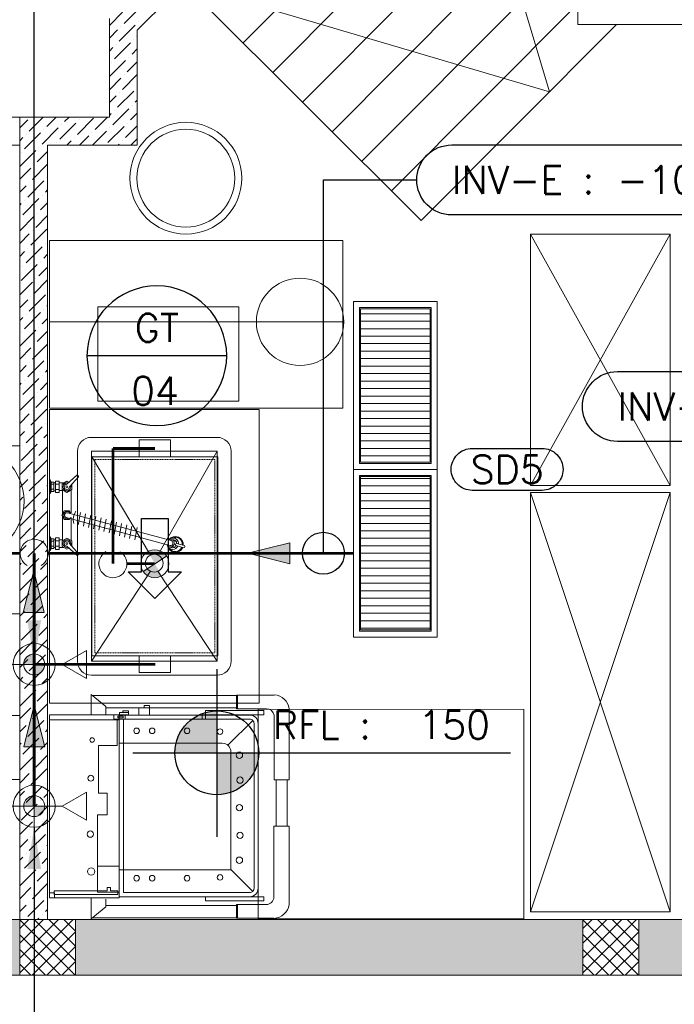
# Model space of a CAD drawing. Header units: millimetres. Extents: x -345 to 61579, y -14684 to 14471.
# Tile 16 of 27: x 9805 to 12147, y -104 to 3419. Entities that reach past the tile are written whole.
import ezdxf
from ezdxf.enums import TextEntityAlignment as Align

# ---------------------------------------------------------------- set-up
doc = ezdxf.new("R2010")
doc.units = ezdxf.units.MM
doc.header["$MEASUREMENT"] = 0
doc.linetypes.add('DASHED', pattern=[0.75, 0.5, -0.25])
doc.linetypes.add('Hidden', pattern=[6, 4, -2])
doc.layers.get('0').update_dxf_attribs({"lineweight": 5})
for name, color, linetype, lineweight, true_color in [('GREY SCALE', 9, 'Continuous', 5, 0x808080), ('LEADER', 1, 'Continuous', 20, 0xff0000), ('PLUMBING-DW-CD-PIPE', 3, 'Continuous', 0, 0x00ff00), ('PLUMBING-DW-EQP', 3, 'Continuous', 0, 0x00ff00), ('PLUMBING-DW-WW-PIPE', 7, 'Continuous', 0, 0x007f7f), ('WW-PIPE', 7, 'Continuous', 0, 0x007f7f)]:
    doc.layers.add(name, color=color, linetype=linetype, lineweight=lineweight, true_color=true_color)
for name, color, linetype in [('PLUMBING-DW-EQP-TAG', 7, 'Continuous'), ('PLUMBING-DW-LGND-LINE', 7, 'Continuous'), ('PLUMBING-DW-PIPE-TAG', 7, 'Continuous'), ('TAG', 7, 'Continuous')]:
    doc.layers.add(name, color=color, linetype=linetype)
doc.styles.add('Oswald Light', font='txt')
doc.styles.add('ROMANS-100', font='romans.shx')
doc.styles.get("Standard").update_dxf_attribs({"font": 'romans.shx'})
doc.dimstyles.new('CLOSSED FILLED-ROMANS-100', dxfattribs={"dimtxt": 100, "dimasz": 100, "dimexe": 50, "dimexo": 50, "dimgap": 50, "dimtad": 1, "dimdec": 0, "dimzin": 0, "dimdsep": 46, "dimtxsty": 'ROMANS-100', "dimcen": 0.09, "dimclrd": 256, "dimclre": 256, "dimclrt": 256, "dimadec": 0, "dimazin": 0, "dimtfac": 1, "dimtdec": 0, "dimtofl": 0, "dimtmove": 0, "dimatfit": 3, "dimfxl": 1, "dimtolj": 1, "dimtzin": 0, "dimarcsym": 0})
doc.dimstyles.new('MDS-50', dxfattribs={"dimtxt": 100, "dimasz": 100, "dimexe": 50, "dimexo": 50, "dimgap": 25, "dimtad": 1, "dimdec": 0, "dimtxsty": 'Oswald Light', "dimcen": 0, "dimdle": 1.5875, "dimazin": 0, "dimtfac": 1, "dimtdec": 0, "dimtix": 1, "dimtmove": 0, "dimatfit": 0, "dimfxl": 1, "dimfrac": 2, "dimtolj": 1, "dimarcsym": 0})

# ---------------------------------------------------------------- blocks, each defined once
blk = doc.blocks.new('P TRAP')
at = {"layer": 'PLUMBING-DW-WW-PIPE', "lineweight": 0}
h = blk.add_hatch(color=256, dxfattribs=at)
h.dxf.hatch_style = 1
h.paths.add_polyline_path([(-43.5, -24.7, 0.414214), (24.7, -43.5), (0, 0)])
h.paths.add_polyline_path([(-24.7, 43.5), (0, 0), (43.5, 24.7, 0.414214)])
blk.add_line((-41.9, -27.3), (41.9, 27.3), dxfattribs=at)
at = {"layer": 'PLUMBING-DW-WW-PIPE', "lineweight": 0, "const_width": 10}
blk.add_lwpolyline([(0, 0), (100, 0)], dxfattribs=at)
at = {"layer": 'PLUMBING-DW-WW-PIPE', "lineweight": 0}
blk.add_circle((0, 0), 50, dxfattribs=at)
blk = doc.blocks.new('DR-WDP-WW')
at = {"layer": 'PLUMBING-DW-WW-PIPE', "lineweight": 0}
h = blk.add_hatch(color=256, dxfattribs=at)
h.dxf.hatch_style = 1
h.paths.add_polyline_path([(0, 0), (37.5, 0, 0.414214), (0, 37.5)])
h.paths.add_polyline_path([(0, 0), (-37.5, 0, 0.414214), (0, -37.5)])
for p, q in [((0, 100), (0, -100)), ((-100, 0), (100, 0))]:
    blk.add_line(p, q, dxfattribs=at)
blk.add_lwpolyline([(0, -100), (-50, -186.6), (50, -186.6)], close=True, dxfattribs=at)
for radius in [75, 37.5]:
    blk.add_circle((0, 0), radius, dxfattribs=at)
blk = doc.blocks.new('SCUPPER_600X300')
at = {"layer": 'PLUMBING-DW-EQP'}
h = blk.add_hatch(dxfattribs=at)
h.set_pattern_fill('ANSI31', color=256, scale=214.285714, angle=135)
h.set_pattern_definition([(180, (-10551.114, 50963.458), (-2e-15, -26.785714), [])])
h.paths.add_polyline_path([(-8872, 5410.2), (-8872, 4861.6), (-8623.4, 4861.6), (-8623.4, 5410.2)])
for points in [[(-8897.7, 5435.9), (-8597.7, 5435.9), (-8597.7, 4835.9), (-8897.7, 4835.9)], [(-8876.3, 5414.5), (-8619.1, 5414.5), (-8619.1, 4857.3), (-8876.3, 4857.3)], [(-8872, 5410.2), (-8623.4, 5410.2), (-8623.4, 4861.6), (-8872, 4861.6)]]:
    blk.add_lwpolyline(points, close=True, dxfattribs=at)
blk = doc.blocks.new('PLUMBING-EQP-TAG')
at = {"layer": 'PLUMBING-DW-EQP-TAG'}
blk.add_line((-250, 0), (250, 0), dxfattribs=at)
blk.add_circle((0, 0), 250, dxfattribs=at)
blk.add_attdef('EQP-NAME', text='', height=100, dxfattribs=at).set_placement((0, 100), align=Align.MIDDLE)
blk.add_attdef('EQP-NUM', text='', height=100, dxfattribs=at).set_placement((0, -125), align=Align.MIDDLE_CENTER)
blk = doc.blocks.new('WW-FA')
at = {"layer": 'PLUMBING-DW-WW-PIPE'}
h = blk.add_hatch(color=256, dxfattribs=at)
h.dxf.hatch_style = 1
h.paths.add_polyline_path([(-50, 37.5), (-50, -37.5), (100, 0)])
blk.add_lwpolyline([(-50, 37.5), (100, 0), (-50, -37.5), (-50, 37.5)], dxfattribs=at)
blk = doc.blocks.new('INV-E')
at = {"layer": 'PLUMBING-DW-PIPE-TAG'}
blk.add_lwpolyline([(125, 125), (1125, 125, -0.414214), (1250, 0), (1250, 0, -0.414214), (1125, -125), (125, -125, -0.414214), (0, 0), (0, 0, -0.414214)], format="xyb", close=True, dxfattribs=at)
at = {"layer": 'PLUMBING-DW-PIPE-TAG', "insert": (125, 0), "char_height": 100, "attachment_point": 4, "style": 'ROMANS-100'}
blk.add_mtext_dynamic_manual_height_columns('INV-E :', width=553.251, gutter_width=1, heights=[0], dxfattribs=at)
at = {"layer": 'PLUMBING-DW-PIPE-TAG', "style": 'ROMANS-100'}
blk.add_attdef('INVE', (716.3, -50), '', height=100, dxfattribs=at)
blk = doc.blocks.new('FFL')
at = {"layer": 'TAG'}
h = blk.add_hatch(color=256, dxfattribs=at)
h.dxf.hatch_style = 1
h.paths.add_polyline_path([(0, 150, 0.414214), (-150, 0), (0, 0)])
h.paths.add_polyline_path([(0, -150, 0.414214), (150, 0), (0, 0)])
for p, q in [((0, 300), (0, -300)), ((-300, 0), (1050, 0))]:
    blk.add_line(p, q, dxfattribs=at)
blk.add_circle((0, 0), 150, dxfattribs=at)
at = {"layer": 'TAG', "insert": (200, 100), "char_height": 100, "attachment_point": 4, "style": 'ROMANS-100'}
blk.add_mtext_dynamic_manual_height_columns('RFL :', width=520.389, gutter_width=1, heights=[0], dxfattribs=at)
at = {"layer": 'TAG', "style": 'ROMANS-100'}
blk.add_attdef('FFL', (720.4, 50), '', height=100, dxfattribs=at)
blk = doc.blocks.new('NGT 70')
at = {"layer": 'PLUMBING-DW-EQP'}
for p, q in [((3062.9, 1169.3), (3062.9, 1619.3)), ((3062.9, 1619.3), (3774.9, 1619.3)), ((3774.9, 1619.3), (3774.9, 1169.3)), ((3002.9, 1450.6), (3002.9, 1338.1)), ((3062.9, 1450.6), (3002.9, 1450.6)), ((3774.9, 1450.6), (3834.9, 1450.6)), ((3834.9, 1450.6), (3834.9, 1338.1)), ((3002.9, 1338.1), (3062.9, 1338.1)), ((3834.9, 1338.1), (3774.9, 1338.1)), ((3774.9, 1169.3), (3062.9, 1169.3))]:
    blk.add_line(p, q, dxfattribs=at)
at = {"layer": 'PLUMBING-DW-EQP', "color": 252, "linetype": 'Hidden', "true_color": 0x939598}
for p, q in [((3072.9, 1179.3), (3072.9, 1609.3)), ((3072.9, 1609.3), (3764.9, 1609.3)), ((3764.9, 1609.3), (3764.9, 1179.3)), ((3764.9, 1179.3), (3072.9, 1179.3))]:
    blk.add_line(p, q, dxfattribs=at)
at = {"layer": 'PLUMBING-DW-LGND-LINE'}
for p, q in [((3474.5, 1442), (3474.5, 1489.7)), ((3474.5, 1489.7), (3570, 1394.3)), ((3283.7, 1442), (3474.5, 1442)), ((3283.7, 1346.6), (3283.7, 1442)), ((3570, 1394.3), (3474.5, 1298.9)), ((3474.5, 1346.6), (3283.7, 1346.6)), ((3474.5, 1298.9), (3474.5, 1346.6))]:
    blk.add_line(p, q, dxfattribs=at)
blk = doc.blocks.new('FLOOR PLAN')
at = {"layer": 'GREY SCALE'}
h = blk.add_hatch(color=256, dxfattribs=at)
h.dxf.hatch_style = 1
h.paths.add_polyline_path([(15200, 0), (15200, 1970), (15400, 1970), (15400, 2043.5), (15400, 2170), (15202, 2170), (15202, 2518), (15002, 2518), (15002, 200), (14369.9, 200), (14369.9, 199.7), (12979.6, 199.7), (12979.6, 198.7), (12313.4, 198.7), (7990, 200), (7990, 850), (7590, 850), (7590, 650), (7790, 650), (7790, 0)])
h.paths.add_polyline_path([(7790, 650), (7590, 650), (7590, 850), (7790, 850)], flags=17)
h.paths.add_polyline_path([(7990, 0), (7790, 0), (7790, 200), (7990, 200)], flags=17)
h.paths.add_polyline_path([(9805, 0), (10005, 0), (10005, 200), (9805, 200)], flags=17)
h.paths.add_polyline_path([(11820, 0), (12020, 0), (12020, 200), (11820, 200)], flags=17)
h.paths.add_polyline_path([(15000, 0), (15200, 0), (15200, 200), (15000, 200)], flags=17)
h.paths.add_polyline_path([(15200, 1970), (15400, 1970), (15400, 2170), (15200, 2170)], flags=17)
for p, q in [((11700.4, 3161.1), (11309.7, 4468.5)), ((10604.3, 3335.8), (11521.5, 4257.3)), ((10710.5, 3229.9), (11627.8, 4151.4)), ((10816.8, 3124), (11734, 4045.4)), ((11802, 3402), (11802, 3977.6)), ((10923, 3018.1), (11802, 3901.1)), ((11029.3, 2912.2), (11802, 3688.4)), ((10225.7, 3381.6), (10391.8, 3547.6)), ((10391.8, 3547.6), (11241.8, 2700.3)), ((10391.9, 3547.5), (11700.4, 3161.1)), ((10178.3, 3404.9), (10235.8, 3462.3)), ((11135.5, 2806.3), (11802, 3475.8)), ((10125.7, 3398.2), (10172.6, 3445.1)), ((10125.7, 3423), (10125.7, 3070)), ((10125.7, 3423), (10125.7, 3070)), ((10125.7, 3352.2), (10155.3, 3381.9)), ((10161.1, 3341.7), (10218.5, 3399.1)), ((10166.8, 3393.4), (10166.8, 3393.4)), ((10230, 3410.6), (10230, 3410.6)), ((11241.8, 2700.3), (11940.3, 3402)), ((12361.4, 3402), (11802, 3402)), ((10212.8, 3347.4), (10212.8, 3347.4)), ((10224.3, 3358.9), (10225.7, 3360.3)), ((10225.7, 3070), (10225.7, 3381.6)), ((10125.7, 3306.3), (10138.1, 3318.7)), ((10143.9, 3278.5), (10201.3, 3335.9)), ((10149.6, 3330.2), (10149.6, 3330.2)), ((10207, 3295.7), (10225.7, 3314.3)), ((10225.7, 3323), (10225.7, 2970)), ((10195.6, 3284.2), (10195.6, 3284.2)), ((10126.6, 3215.3), (10184.1, 3272.7)), ((10132.4, 3267), (10132.4, 3267)), ((10189.8, 3232.5), (10225.7, 3268.4)), ((10125.7, 3168.4), (10166.8, 3209.5)), ((10172.6, 3169.3), (10225.7, 3222.4)), ((10178.3, 3221), (10178.3, 3221)), ((10224.3, 3175), (10224.3, 3175)), ((10125.7, 3122.4), (10149.6, 3146.3)), ((10155.3, 3106.1), (10212.8, 3163.6)), ((10161.1, 3157.8), (10161.1, 3157.8)), ((10138.1, 3042.9), (10195.6, 3100.4)), ((10207, 3111.8), (10207, 3111.8)), ((10218.5, 3123.3), (10225.7, 3130.5)), ((9805, 3070), (6190, 3070)), ((9805, 3070), (9805, 200)), ((10125.7, 3070), (9805, 3070)), ((9805, 3070), (9805, 200)), ((9805, 3070), (10125.7, 3070)), ((9839.4, 3019.9), (9889.4, 3070)), ((9902.6, 3037.2), (9935.4, 3070)), ((9965.7, 3054.4), (9981.4, 3070)), ((10011.7, 3008.4), (10069.2, 3065.9)), ((10074.9, 3025.7), (10119.2, 3070)), ((10125.7, 3076.5), (10132.4, 3083.1)), ((10143.9, 3094.6), (10143.9, 3094.6)), ((10201.3, 3060.1), (10225.7, 3084.5)), ((10225.7, 2970), (10225.7, 3070)), ((9805, 3031.5), (9833.6, 3060.1)), ((9885.3, 2974), (9942.8, 3031.4)), ((9948.5, 2991.2), (10006, 3048.6)), ((9954.3, 3042.9), (9954.3, 3042.9)), ((10017.5, 3060.1), (10017.5, 3060.1)), ((10120.9, 2979.7), (10178.3, 3037.2)), ((10126.6, 3031.4), (10126.6, 3031.4)), ((10184.1, 2996.9), (10225.7, 3038.6)), ((10189.8, 3048.6), (10189.8, 3048.6)), ((9805, 2985.6), (9816.4, 2996.9)), ((9822.1, 2956.7), (9879.6, 3014.2)), ((9827.9, 3008.4), (9827.9, 3008.4)), ((9891.1, 3025.7), (9891.1, 3025.7)), ((10000.2, 2996.9), (10000.2, 2996.9)), ((10019.2, 2970), (10051.9, 3002.7)), ((10063.4, 3014.2), (10063.4, 3014.2)), ((10065.2, 2970), (10115.1, 3019.9)), ((9805, 2970), (6090, 2970)), ((9873.8, 2962.5), (9873.8, 2962.5)), ((9905, 2970), (9905, 200)), ((9905, 200), (9905, 2970)), ((9905, 2970), (10225.7, 2970)), ((9905, 2970), (10225.7, 2970)), ((9937, 2979.7), (9937, 2979.7)), ((9973.3, 2970), (9988.7, 2985.4)), ((10157.1, 2970), (10161.1, 2974)), ((10172.6, 2985.4), (10172.6, 2985.4)), ((10203.1, 2970), (10224.3, 2991.2)), ((9805, 2893.6), (9862.3, 2951)), ((9810.6, 2945.2), (9810.6, 2945.2)), ((9868.1, 2910.8), (9905, 2947.7)), ((9850.8, 2847.6), (9905, 2901.7)), ((9856.6, 2899.3), (9856.6, 2899.3)), ((9805, 2847.7), (9845.1, 2887.8)), ((9902.6, 2853.3), (9902.6, 2853.3)), ((9805, 2801.7), (9827.9, 2824.6)), ((9833.6, 2784.4), (9891.1, 2841.8)), ((9839.4, 2836.1), (9839.4, 2836.1)), ((9885.3, 2790.1), (9885.3, 2790.1)), ((9896.8, 2801.6), (9905, 2809.8)), ((9805, 2755.8), (9810.6, 2761.4)), ((9816.4, 2721.2), (9873.8, 2778.6)), ((9822.1, 2772.9), (9822.1, 2772.9)), ((9879.6, 2738.4), (9905, 2763.8)), ((9805, 2663.8), (9856.6, 2715.4)), ((9862.3, 2675.2), (9905, 2717.9)), ((9868.1, 2726.9), (9868.1, 2726.9)), ((9805, 2617.9), (9839.4, 2652.2)), ((9845.1, 2612), (9902.6, 2669.5)), ((9850.8, 2663.7), (9850.8, 2663.7)), ((12132, 2651.9), (11632, 2651.9)), ((11632, 2651.9), (11632, 1751.9)), ((12132, 1751.9), (11632, 2651.9)), ((12132, 2651.9), (11632, 1751.9)), ((12132, 1751.9), (12132, 2651.9)), ((9896.8, 2617.8), (9896.8, 2617.8)), ((10961.4, 2629), (9911.4, 2629)), ((9911.4, 2629), (9911.4, 2029.4)), ((10961.4, 2629), (9911.4, 2629)), ((9911.4, 2629), (9911.4, 2029.4)), ((10961.4, 2029.4), (10961.4, 2629)), ((10961.4, 2029.4), (10961.4, 2629)), ((9805, 2571.9), (9822.1, 2589)), ((9827.9, 2548.8), (9885.3, 2606.3)), ((9833.6, 2600.5), (9833.6, 2600.5)), ((9891.1, 2566), (9905, 2580)), ((9810.6, 2485.6), (9868.1, 2543.1)), ((9816.4, 2537.3), (9816.4, 2537.3)), ((9879.6, 2554.6), (9879.6, 2554.6)), ((9873.8, 2502.8), (9905, 2534)), ((9805, 2434), (9850.8, 2479.9)), ((9856.6, 2439.7), (9905, 2488.1)), ((9862.3, 2491.4), (9862.3, 2491.4)), ((9839.4, 2376.5), (9896.8, 2433.9)), ((9805, 2388.1), (9833.6, 2416.7)), ((9845.1, 2428.2), (9845.1, 2428.2)), ((9902.6, 2393.7), (9905, 2396.1)), ((9822.1, 2313.3), (9879.6, 2370.7)), ((9827.9, 2365), (9827.9, 2365)), ((9891.1, 2382.2), (9891.1, 2382.2)), ((10085.1, 2054), (10085.1, 2391)), ((10085.1, 2391), (10589.1, 2391)), ((10589.1, 2391), (10589.1, 2054)), ((9805, 2342.1), (9816.4, 2353.5)), ((9885.3, 2330.5), (9905, 2350.2)), ((9911.4, 2029.4), (9911.4, 2337.7)), ((9911.4, 2337.7), (10651.9, 2337.7)), ((9911.4, 2029.4), (9911.4, 2337.7)), ((9911.4, 2337.7), (10651.9, 2337.7)), ((10651.9, 2337.7), (10961.4, 2337.7)), ((10964.2, 2337.7), (10961.4, 2337.7)), ((10961.4, 2337.7), (10961.4, 2029.4)), ((10961.4, 2337.7), (10961.4, 2029.4)), ((9805, 2250.2), (9862.3, 2307.5)), ((9810.6, 2301.8), (9810.6, 2301.8)), ((9868.1, 2267.3), (9905, 2304.2)), ((9873.8, 2319), (9873.8, 2319)), ((9850.8, 2204.1), (9905, 2258.3)), ((9856.6, 2255.8), (9856.6, 2255.8)), ((9805, 2204.2), (9845.1, 2244.3)), ((9833.6, 2140.9), (9891.1, 2198.4)), ((9839.4, 2192.6), (9839.4, 2192.6)), ((9902.6, 2209.8), (9902.6, 2209.8)), ((9805, 2158.3), (9827.9, 2181.1)), ((9896.8, 2158.1), (9905, 2166.3)), ((9805, 2112.3), (9810.6, 2117.9)), ((9816.4, 2077.7), (9873.8, 2135.2)), ((9822.1, 2129.4), (9822.1, 2129.4)), ((9879.6, 2094.9), (9905, 2120.4)), ((9885.3, 2146.6), (9885.3, 2146.6)), ((9868.1, 2083.4), (9868.1, 2083.4)), ((9805, 2020.4), (9856.6, 2072)), ((9862.3, 2031.7), (9905, 2074.4)), ((10589.1, 2054), (10085.1, 2054)), ((9805, 1974.4), (9839.4, 2008.8)), ((9845.1, 1968.5), (9902.6, 2026)), ((9850.8, 2020.2), (9850.8, 2020.2)), ((9911.4, 2029.4), (10961.4, 2029.4)), ((10961.4, 2029.4), (9911.4, 2029.4)), ((9911.4, 2029.4), (10961.4, 2029.4)), ((10961.4, 2029.4), (9911.4, 2029.4)), ((10661.4, 2024.6), (9911.4, 2024.6)), ((9911.4, 2024.6), (9911.4, 974)), ((10661.4, 2024.6), (9911.4, 2024.6)), ((9911.4, 2024.6), (9911.4, 974)), ((9911.4, 974), (9911.4, 2024.6)), ((9911.4, 2024.6), (10661.4, 2024.6)), ((9911.4, 974), (9911.4, 2024.6)), ((9911.4, 2024.6), (10661.4, 2024.6)), ((10661.4, 974), (10661.4, 2024.6)), ((10661.4, 974), (10661.4, 2024.6)), ((10661.4, 2024.6), (10661.4, 974)), ((10661.4, 2024.6), (10661.4, 974)), ((9896.8, 1974.3), (9896.8, 1974.3)), ((9805, 1928.4), (9822.1, 1945.6)), ((9827.9, 1905.3), (9885.3, 1962.8)), ((9833.6, 1957.1), (9833.6, 1957.1)), ((9879.6, 1911.1), (9879.6, 1911.1)), ((9891.1, 1922.6), (9905, 1936.5)), ((10061.4, 1924.6), (10511.4, 1924.6)), ((9810.6, 1842.1), (9868.1, 1899.6)), ((9816.4, 1893.9), (9816.4, 1893.9)), ((9873.8, 1859.4), (9905, 1890.6)), ((10011.4, 1124), (10011.4, 1874.6)), ((10061.4, 1124), (10061.4, 1874.6)), ((10061.4, 1874.6), (10511.4, 1874.6)), ((10511.4, 1874.6), (10299.5, 1503.3)), ((10511.4, 1874.6), (10511.4, 1124)), ((10561.4, 1874.6), (10561.4, 1124)), ((9805, 1790.6), (9850.8, 1836.4)), ((9856.6, 1796.2), (9905, 1844.6)), ((9862.3, 1847.9), (9862.3, 1847.9)), ((10061.4, 1857.1), (10273, 1503.1)), ((9805, 1744.6), (9833.6, 1773.2)), ((9839.4, 1733), (9896.8, 1790.4)), ((9845.1, 1784.7), (9845.1, 1784.7)), ((9913.5, 1773.4), (9913.5, 1722.2)), ((9913.5, 1773), (9917.3, 1764.9)), ((9917.3, 1730.5), (9917.3, 1764.9)), ((9926.8, 1764.8), (9917.3, 1764.8)), ((9926.8, 1730.5), (9926.8, 1764.8)), ((9933.3, 1761.6), (9926.8, 1761.6)), ((9933.3, 1727.5), (9933.3, 1768.4)), ((9933.3, 1768.4), (9946.7, 1768.4)), ((9946.7, 1768.4), (9946.7, 1727.5)), ((9946.7, 1761.4), (9963, 1761.4)), ((9973.9, 1767.6), (9956.6, 1757.6)), ((9973.2, 1757.1), (10010, 1788.8)), ((9980.8, 1763.6), (9973.9, 1767.6)), ((9983.3, 1747), (10015, 1783.8)), ((9822.1, 1669.8), (9879.6, 1727.2)), ((9891.1, 1738.7), (9891.1, 1738.7)), ((9902.6, 1750.2), (9905, 1752.7)), ((9913.5, 1722.2), (9917.3, 1730.3)), ((9926.8, 1756.5), (9917.3, 1756.5)), ((9926.8, 1738.8), (9917.3, 1738.8)), ((9926.8, 1730.5), (9917.3, 1730.5)), ((9933.3, 1733.7), (9926.8, 1733.7)), ((9946.7, 1757.3), (9933.3, 1757.3)), ((9946.7, 1737.7), (9933.3, 1737.7)), ((9946.7, 1727.5), (9933.3, 1727.5)), ((9946.7, 1734.3), (9958.1, 1734.3)), ((9956.6, 1757.6), (9956.6, 1737.6)), ((9956.6, 1737.6), (9973.9, 1727.6)), ((9958.1, 1736.7), (9958.1, 1650.7)), ((9973.9, 1727.6), (9991.2, 1737.6)), ((9989.1, 1654.8), (9989.1, 1736.4)), ((9991.2, 1737.6), (9991.2, 1756.2)), ((11632, 1751.9), (12132, 1751.9)), ((12132, 1726.9), (11632, 1726.9)), ((11632, 1726.9), (11632, 226.9)), ((11632, 226.9), (12132, 1726.9)), ((11632, 1726.9), (12132, 226.9)), ((12132, 226.9), (12132, 1726.9)), ((9805, 1698.6), (9816.4, 1710)), ((9827.9, 1721.5), (9827.9, 1721.5)), ((9885.3, 1687), (9905, 1706.7)), ((9805, 1606.7), (9862.3, 1664)), ((9810.6, 1658.3), (9810.6, 1658.3)), ((9868.1, 1623.8), (9905, 1660.7)), ((9873.8, 1675.5), (9873.8, 1675.5)), ((9955.5, 1646), (9964.6, 1661.9)), ((9964.6, 1661.9), (9982.9, 1661.9)), ((9987.1, 1654.8), (9982.9, 1661.9)), ((10022.6, 1656), (10014.3, 1612.2)), ((9964.6, 1630.2), (9955.5, 1646)), ((9958.1, 1555.4), (9958.1, 1641.4)), ((9964.6, 1630.2), (9982.9, 1630.2)), ((9971.5, 1637.6), (10342.5, 1538.2)), ((9976, 1654.5), (10347, 1555.1)), ((9982.9, 1630.2), (9987.1, 1637.3)), ((9989.1, 1637.3), (9989.1, 1555.7)), ((10041, 1651), (10032.7, 1607.2)), ((10059.4, 1646.1), (10051.1, 1602.3)), ((10077.8, 1641.2), (10069.5, 1597.4)), ((10096.2, 1636.3), (10087.9, 1592.4)), ((10114.6, 1631.3), (10106.3, 1587.5)), ((10133, 1626.4), (10124.7, 1582.6)), ((10151.4, 1621.5), (10143.1, 1577.6)), ((9805, 1560.7), (9845.1, 1600.8)), ((9850.8, 1560.6), (9905, 1614.8)), ((9856.6, 1612.3), (9856.6, 1612.3)), ((10169.8, 1616.5), (10161.5, 1572.7)), ((10188.2, 1611.6), (10179.9, 1567.8)), ((10206.6, 1606.7), (10198.3, 1562.9)), ((10225, 1601.7), (10216.7, 1557.9)), ((9833.6, 1497.4), (9891.1, 1554.9)), ((9902.6, 1566.4), (9902.6, 1566.4)), ((9913.5, 1518.7), (9913.5, 1569.8)), ((9913.5, 1569.8), (9917.3, 1561.7)), ((9926.8, 1561.6), (9917.3, 1561.6)), ((9917.3, 1561.6), (9917.3, 1527.1)), ((9926.8, 1553.3), (9917.3, 1553.3)), ((9926.8, 1561.6), (9926.8, 1527.3)), ((9933.3, 1558.4), (9926.8, 1558.4)), ((9933.3, 1564.6), (9933.3, 1523.7)), ((9946.7, 1564.6), (9933.3, 1564.6)), ((9946.7, 1554.4), (9933.3, 1554.4)), ((9946.7, 1523.7), (9946.7, 1564.6)), ((9946.7, 1557.8), (9958.1, 1557.8)), ((9956.6, 1554.4), (9973.9, 1564.4)), ((9956.6, 1534.4), (9956.6, 1554.4)), ((9973.9, 1564.4), (9991.2, 1554.4)), ((9991.2, 1554.4), (9991.2, 1535.9)), ((10340.7, 1560.7), (10337.6, 1557.6)), ((10355.2, 1556.8), (10340.7, 1560.7)), ((10359.1, 1542.2), (10355.2, 1556.8)), ((10364.9, 1551.6), (10356.7, 1553.8)), ((9805, 1514.8), (9827.9, 1537.6)), ((9839.4, 1549.1), (9839.4, 1549.1)), ((9896.8, 1514.7), (9905, 1522.9)), ((9913.5, 1519), (9917.3, 1527.1)), ((9926.8, 1535.6), (9917.3, 1535.6)), ((9926.8, 1527.3), (9917.3, 1527.3)), ((9933.3, 1530.4), (9926.8, 1530.4)), ((9946.7, 1534.7), (9933.3, 1534.7)), ((9933.3, 1523.7), (9946.7, 1523.7)), ((9946.7, 1530.7), (9963, 1530.7)), ((9973.9, 1524.4), (9956.6, 1534.4)), ((9973.2, 1535), (10010, 1503.3)), ((9980.8, 1528.4), (9973.9, 1524.4)), ((9983.3, 1545.1), (10015, 1508.3)), ((10332.5, 1540.9), (10333.9, 1535.4)), ((10333.9, 1535.4), (10348.5, 1531.5)), ((10348.5, 1531.5), (10359.1, 1542.2)), ((10351.4, 1534), (10359.8, 1531.7)), ((10363.7, 1537.4), (10392.3, 1529.7)), ((10365.7, 1544.7), (10394.3, 1537.1)), ((9816.4, 1434.2), (9873.8, 1491.7)), ((9822.1, 1485.9), (9822.1, 1485.9)), ((9885.3, 1503.2), (9885.3, 1503.2)), ((9805, 1468.8), (9810.6, 1474.4)), ((9879.6, 1451.5), (9905, 1476.9)), ((10061.4, 1124), (10273.4, 1445.3)), ((10511.4, 1124), (10299.5, 1445.3)), ((9805, 1376.9), (9856.6, 1428.5)), ((9862.3, 1388.3), (9905, 1430.9)), ((9868.1, 1440), (9868.1, 1440)), ((9845.1, 1325.1), (9902.6, 1382.5)), ((9850.8, 1376.8), (9850.8, 1376.8)), ((9805, 1330.9), (9839.4, 1365.3)), ((9827.9, 1261.9), (9885.3, 1319.3)), ((9833.6, 1313.6), (9833.6, 1313.6)), ((9896.8, 1330.8), (9896.8, 1330.8)), ((9805, 1285), (9822.1, 1302.1)), ((9891.1, 1279.1), (9905, 1293.1)), ((9810.6, 1198.7), (9868.1, 1256.1)), ((9816.4, 1250.4), (9816.4, 1250.4)), ((9873.8, 1215.9), (9905, 1247.1)), ((9879.6, 1267.6), (9879.6, 1267.6)), ((9856.6, 1152.7), (9905, 1201.1)), ((9862.3, 1204.4), (9862.3, 1204.4)), ((9805, 1147.1), (9850.8, 1192.9)), ((9805, 1101.1), (9833.6, 1129.7)), ((9839.4, 1089.5), (9896.8, 1147)), ((9845.1, 1141.2), (9845.1, 1141.2)), ((9891.1, 1095.3), (9891.1, 1095.3)), ((9902.6, 1106.8), (9905, 1109.2)), ((10511.4, 1124), (10061.4, 1124)), ((9805, 1055.2), (9816.4, 1066.5)), ((9822.1, 1026.3), (9879.6, 1083.8)), ((9827.9, 1078), (9827.9, 1078)), ((9885.3, 1043.6), (9905, 1063.2)), ((10511.4, 1074), (10061.4, 1074)), ((9873.8, 1032.1), (9873.8, 1032.1)), ((9805, 963.2), (9862.3, 1020.6)), ((9810.6, 1014.8), (9810.6, 1014.8)), ((9868.1, 980.4), (9905, 1017.3)), ((10580.9, 953.7), (10580.9, 1002.8)), ((10584.6, 953.7), (10584.6, 1002.8)), ((9805, 917.3), (9845.1, 957.4)), ((9850.8, 917.2), (9905, 971.3)), ((9856.6, 968.9), (9856.6, 968.9)), ((9911.4, 974), (10661.4, 974)), ((9911.4, 974), (10661.4, 974)), ((10661.4, 974), (9911.4, 974)), ((10661.4, 974), (9911.4, 974)), ((10230.9, 932.1), (10230.9, 956.5)), ((10269.7, 932.1), (10269.7, 956.5)), ((11608.1, 951.5), (10658.1, 951.9)), ((10658.1, 951.9), (10658.1, 201.9)), ((11608.1, 951.5), (10658.1, 951.9)), ((10658.1, 951.9), (10658.1, 201.9)), ((10658.1, 201.9), (10658.1, 951.9)), ((10658.1, 951.9), (11608.1, 951.5)), ((10658.1, 201.9), (10658.1, 951.9)), ((10658.1, 951.9), (11608.1, 951.5)), ((11608.1, 201.5), (11608.1, 951.5)), ((11608.1, 201.5), (11608.1, 951.5)), ((11608.1, 951.5), (11608.1, 201.5)), ((11608.1, 951.5), (11608.1, 201.5)), ((9805, 930), (8840, 930)), ((9805, 200), (9805, 930)), ((9902.6, 922.9), (9902.6, 922.9)), ((9805, 871.3), (9827.9, 894.2)), ((9833.6, 854), (9891.1, 911.4)), ((9839.4, 905.7), (9839.4, 905.7)), ((10549.9, 823.2), (10638.9, 912.1)), ((9816.4, 790.8), (9873.8, 848.2)), ((9885.3, 859.7), (9885.3, 859.7)), ((9896.8, 871.2), (9905, 879.4)), ((9805, 825.4), (9810.6, 831)), ((9822.1, 842.5), (9822.1, 842.5)), ((9879.6, 808), (9905, 833.4)), ((9805, 733.4), (9856.6, 785)), ((9862.3, 744.8), (9905, 787.5)), ((9868.1, 796.5), (9868.1, 796.5)), ((9805, 687.5), (9839.4, 721.8)), ((9845.1, 681.6), (9902.6, 739.1)), ((9850.8, 733.3), (9850.8, 733.3)), ((8860.6, 700), (9805, 700)), ((9805, 700), (9805, 200)), ((9827.9, 618.4), (9885.3, 675.9)), ((9833.6, 670.1), (9833.6, 670.1)), ((9896.8, 687.4), (9896.8, 687.4)), ((9805, 641.5), (9822.1, 658.6)), ((9891.1, 635.6), (9905, 649.6)), ((9810.6, 555.2), (9868.1, 612.7)), ((9816.4, 606.9), (9816.4, 606.9)), ((9873.8, 572.4), (9905, 603.6)), ((9879.6, 624.2), (9879.6, 624.2)), ((9805, 503.6), (9850.8, 549.5)), ((9856.6, 509.2), (9905, 557.7)), ((9862.3, 561), (9862.3, 561)), ((9839.4, 446.1), (9896.8, 503.5)), ((9845.1, 497.8), (9845.1, 497.8)), ((9805, 457.7), (9833.6, 486.3)), ((9902.6, 463.3), (9905, 465.7)), ((9805, 411.7), (9816.4, 423.1)), ((9822.1, 382.9), (9879.6, 440.3)), ((9827.9, 434.6), (9827.9, 434.6)), ((9891.1, 451.8), (9891.1, 451.8)), ((9873.8, 388.6), (9873.8, 388.6)), ((9885.3, 400.1), (9905, 419.8)), ((9805, 319.8), (9862.3, 377.1)), ((9810.6, 371.4), (9810.6, 371.4)), ((9868.1, 336.9), (9905, 373.8)), ((10560.8, 378.4), (10638.9, 300.4)), ((9850.8, 273.7), (9905, 327.9)), ((9856.6, 325.4), (9856.6, 325.4)), ((9805, 273.8), (9845.1, 313.9)), ((9805, 227.9), (9827.9, 250.7)), ((9833.6, 210.5), (9891.1, 267.9)), ((9839.4, 262.2), (9839.4, 262.2)), ((9902.6, 279.4), (9902.6, 279.4)), ((10580.9, 203.9), (10580.9, 253)), ((10584.6, 203.9), (10584.6, 253)), ((9885.3, 216.2), (9885.3, 216.2)), ((9896.8, 227.7), (9905, 235.9)), ((11632, 226.9), (12132, 226.9)), ((15000, 200), (7990, 200)), ((8840, 200), (9805, 200)), ((9805, 200), (8860.6, 200)), ((9805, 167.7), (9837.3, 200)), ((9805, 114.7), (9890.3, 200)), ((9805, 61.7), (9943.3, 200)), ((9805, 8.6), (9996.4, 200)), ((10005, 200), (9805, 200)), ((9805, 200), (9805, 0)), ((9805, 200), (9905, 200)), ((10003.4, 0), (9805, 198.4)), ((10005, 51.5), (9856.5, 200)), ((9869.1, 200), (9873.8, 204.8)), ((10005, 104.5), (9909.5, 200)), ((10005, 157.5), (9962.5, 200)), ((10005, 0), (10005, 200)), ((10658.1, 201.9), (11608.1, 201.5)), ((10658.1, 201.9), (11608.1, 201.5)), ((11608.1, 201.5), (10658.1, 201.9)), ((11608.1, 201.5), (10658.1, 201.9)), ((11820, 167.5), (11852.5, 200)), ((11820, 114.5), (11905.5, 200)), ((11820, 61.4), (11958.6, 200)), ((11820, 8.4), (12011.6, 200)), ((12020, 200), (11820, 200)), ((11820, 200), (11820, 0)), ((12018.7, 0), (11820, 198.7)), ((12020, 51.7), (11871.7, 200)), ((12020, 104.8), (11924.8, 200)), ((12020, 157.8), (11977.8, 200)), ((12020, 0), (12020, 200)), ((9950.4, 0), (9805, 145.4)), ((9849.4, 0), (10005, 155.6)), ((11965.7, 0), (11820, 145.7)), ((11864.6, 0), (12020, 155.4)), ((9897.4, 0), (9805, 92.4)), ((9902.4, 0), (10005, 102.6)), ((11912.6, 0), (11820, 92.6)), ((11917.7, 0), (12020, 102.3)), ((9844.3, 0), (9805, 39.3)), ((9955.5, 0), (10005, 49.5)), ((11859.6, 0), (11820, 39.6)), ((11970.7, 0), (12020, 49.3)), ((15200, 0), (7790, 0)), ((9805, 0), (10005, 0)), ((11820, 0), (12020, 0))]:
    blk.add_line(p, q, dxfattribs=at)
for points in [[(9805, 1293.8), (9805, 1893.8), (9680, 1893.8), (9680, 1293.8)], [(10250.3, 956.5), (10250.3, 965.8), (10269.7, 965.8), (10269.7, 956.5)], [(9911.4, 913.9), (9911.4, 932.1), (10160.3, 932.1), (10160.3, 913.9)], [(9911.4, 276.8), (9911.4, 932.1), (10160.3, 932.1), (10160.3, 276.8)], [(10142.2, 916.6), (10142.2, 932.1), (10182.4, 932.1), (10182.4, 916.6)], [(10156.4, 920.6), (10156.4, 926.8), (10175.7, 926.8), (10175.7, 920.6)], [(10162.3, 932.1), (10162.3, 940.4), (10194.6, 940.4), (10194.6, 932.1)], [(10173.5, 940.4), (10173.5, 946.4), (10194.6, 946.4), (10194.6, 940.4)], [(10469.4, 916.6), (10469.4, 932.1), (10457.2, 932.1), (10457.2, 916.6)], [(10469.4, 946.8), (10469.4, 932.1), (10678, 932.1), (10678, 946.8)], [(10722.3, 533.9), (10722.3, 698.9), (10762.2, 698.9), (10762.2, 533.9)], [(10083, 297), (10083, 390.6), (10160.9, 390.6), (10160.9, 297)], [(9929.4, 294.9), (9929.4, 276.8), (9911.4, 276.8), (9911.4, 294.9)], [(10469.4, 281.2), (10469.4, 266.5), (10678, 266.5), (10678, 281.2)], [(10583, 205.9), (10583, 205.9)]]:
    blk.add_lwpolyline(points, close=True, dxfattribs=at)
for points in [[(10060.5, 932.1), (10060.5, 1004.5), (10112.9, 961.6), (10112.9, 933.7)], [(10580.9, 1000.6), (10065.3, 1000.6)], [(10715.6, 1002.8), (10715.6, 1002.8), (10580.9, 1002.8)], [(10112.9, 956.5), (10580.9, 956.5)], [(10580.9, 953.7), (10688.2, 953.7)], [(10714.9, 930.1), (10714.9, 698.9), (10768.8, 698.9), (10768.8, 953.7)], [(10083, 390.6), (10083, 574.4), (10118.3, 574.4), (10118.3, 651.2), (10086.8, 651.2), (10086.8, 821.7), (10153.6, 821.7), (10153.6, 913.9), (9911.4, 913.9)], [(10714.3, 280.4), (10714.3, 533.9), (10768.8, 533.9), (10768.8, 253)], [(10117.5, 302.2), (9928.8, 302.2), (9928.8, 288.6), (10155.8, 288.6), (10155.8, 302.2), (10130.4, 302.2)], [(10130.4, 302.2), (10130.4, 314.4), (10117.4, 314.4), (10117.4, 302.2)], [(10060.5, 274.4), (10060.5, 201.9), (10112.9, 244.8), (10112.9, 272.8)], [(10112.9, 250), (10580.9, 250)], [(10580.9, 253), (10686.9, 253)], [(10580.9, 205.9), (10065.3, 205.9)], [(10714.3, 203.9), (10714.3, 203.9), (10580.9, 203.9)]]:
    blk.add_lwpolyline(points, dxfattribs=at)
for points in [[(10628, 931.2, -0.414214), (10658.1, 901.1), (10658.1, 311.3, -0.414214), (10628, 281.2), (10161.1, 281.2), (10161.1, 931.2)], [(10628, 916.6, -0.414214), (10643.4, 901.1), (10643.4, 311.3, -0.414214), (10628, 295.9), (10175.8, 295.9), (10175.8, 916.6)], [(10160.9, 377.8), (10160.9, 830.5), (10529.9, 830.5, -0.414214), (10560.8, 799.6), (10560.8, 377.8)]]:
    blk.add_lwpolyline(points, format="xyb", close=True, dxfattribs=at)
for centre, radius in [((10399.4, 2851.6), 200), ((10399.4, 2851.6), 175), ((10808, 2337.7), 156.2), ((9620.6, 1696.4), 200), ((10286.4, 1474.3), 31.8), ((10223.2, 874.6), 9.99), ((10278.9, 874.6), 9.99), ((10403.7, 874.6), 9.99), ((10521.8, 871.8), 9.99), ((10064, 841.6), 8.09), ((10591, 787.5), 11.4), ((10059.5, 705.1), 10.7), ((10593.3, 698.4), 11.4), ((10591, 599.6), 11.4), ((10058, 505.1), 11.3), ((10593.3, 500.8), 11.4), ((10591, 411.7), 11.4), ((10060.8, 371.2), 13.1), ((10223.2, 347.3), 9.99), ((10278.9, 347.3), 9.99), ((10403.7, 347.3), 9.99), ((10521.8, 350.2), 9.99)]:
    blk.add_circle(centre, radius, dxfattribs=at)
for centre, radius, start, end in [((10061.4, 1874.6), 50, 90, 180), ((10511.4, 1874.6), 50, 0, 90), ((10061.4, 1124), 50, 180, 270), ((10511.4, 1124), 50, 270, 0), ((10714, 947.7), 55.2, 6.2409, 88.2976), ((10687.8, 926.4), 27.3, 7.7686, 89.1184), ((10686.9, 280.4), 27.4, 270.0613, 359.8521), ((10712.1, 261.1), 57.3, 272.2245, 351.8721)]:
    blk.add_arc(centre, radius, start, end, dxfattribs=at)
for centre, major_axis, ratio, start_param, end_param in [((9973.9, 1747.6), (9.97, 9.97), 1, 0.494516, 5.793903), ((10011.9, 1785.7), (-2.53, 2.53), 1, 3.355981, 6.068797), ((9973.8, 1747.6), (6.74, 6.74), 1, 0.844974, 5.438212), ((9973.8, 1747.6), (-2.25, 2.25), 1, 5.497787, 11.780972), ((9973.8, 1646), (-11.8, 6.4), 1, 4.081822, 8.953559), ((9973.8, 1646), (-7.86, 3.88), 0.995971, -1.37533, 1.766263), ((10053.3, 1629.6), (-40, 40), 1, 0.20779, 1.018908), ((9973.9, 1544.4), (-9.97, 9.97), 1, 3.630875, 8.930262), ((9973.8, 1544.5), (-6.74, 6.74), 1, 3.986566, 8.579804), ((10361.7, 1541.5), (-0.4, 28.6), 1, 4.580889, 7.16581), ((10361.7, 1541.5), (-0.4, 28.6), 1, 4.580889, 7.16581), ((10361.7, 1541.5), (-0.4, 28.6), 1, 4.580889, 7.16581), ((10353.3, 1544.9), (-13.9, 13.9), 1, 3.820344, 6.118682), ((10353.3, 1544.9), (13.9, 13.9), 1, 0.908402, 1.406293), ((10353.3, 1544.9), (13.9, 13.9), 1, 0.908402, 1.406293), ((10345, 1546.6), (7.41, 4.61), 1, 3.864082, 7.065249), ((10345, 1546.6), (7.51, 4.46), 1, 3.884457, 7.085624), ((10345, 1546.6), (7.51, 4.46), 1, 3.884457, 7.085624), ((10353.5, 1545.2), (-9.27, 9.27), 1, 4.439051, 5.721365), ((10353.5, 1545.2), (-9.27, 9.27), 1, 4.439051, 5.721365), ((10353.5, 1545.2), (-9.27, 9.27), 1, 3.871935, 5.721365), ((10361.7, 1541.5), (18, 18), 1, 5.400363, 7.51011), ((10361.7, 1541.5), (18, 18), 1, 5.400363, 7.51011), ((10361.7, 1541.5), (18, 18), 1, 5.400363, 7.51011), ((10353.3, 1544.9), (-13.9, 13.9), 1, 3.820344, 5.620791), ((10353.3, 1544.9), (-13.9, 13.9), 1, 3.820344, 5.620791), ((10353.5, 1545.2), (-9.27, 9.27), 1, 3.871935, 4.439051), ((10353.5, 1545.2), (-9.27, 9.27), 1, 3.871935, 4.439051), ((9973.8, 1544.5), (-2.25, 2.25), 1, 5.497787, 11.780972), ((10361.7, 1541.5), (23.1, 16.9), 1, 2.650354, 5.266747), ((10361.7, 1541.5), (23.1, 16.9), 1, 2.650354, 5.266747), ((10352.8, 1543.2), (13.9, 13.9), 1, 2.782498, 5.080835), ((10352.8, 1543.2), (13.9, 13.9), 1, 2.782498, 5.080835), ((10361.7, 1541.5), (-18, 18), 1, 1.33767, 3.528402), ((10361.7, 1541.5), (-18, 18), 1, 1.33767, 3.528402), ((10361.7, 1541.5), (-18, 18), 1, 1.33767, 3.528402), ((10352.9, 1542.8), (-9.27, 9.27), 1, 1.682109, 3.458448), ((10352.9, 1542.8), (-9.27, 9.27), 1, 1.682109, 3.458448), ((10352.9, 1542.8), (-9.27, 9.27), 1, 1.682109, 3.458448), ((10365.8, 1540.8), (2.82, 2.82), 1, 0.815022, 3.373768), ((10365.8, 1540.8), (2.82, 2.82), 1, 0.815022, 3.373768), ((10365.8, 1540.8), (2.82, 2.82), 1, 0.815022, 3.373768), ((10392.2, 1533.7), (2.82, 2.82), 1, 3.956614, 6.515361), ((10392.2, 1533.7), (2.82, 2.82), 1, 3.956614, 6.515361), ((10392.2, 1533.7), (2.82, 2.82), 1, 3.956614, 6.515361), ((10011.9, 1506.3), (2.53, 2.53), 1, 3.355981, 6.068797)]:
    blk.add_ellipse(centre, major_axis=major_axis, ratio=ratio, start_param=start_param, end_param=end_param, dxfattribs=at)

msp = doc.modelspace()

# ---------------------------------------------------------------- linework, layer by layer
at = {"layer": 'PLUMBING-DW-EQP-TAG'}
msp.add_lwpolyline([(11423.7, 1885), (11673.7, 1885, -0.414214), (11748.7, 1810), (11748.7, 1810, -0.414214), (11673.7, 1735), (11423.7, 1735, -0.414214), (11348.7, 1810, -0.414214)], format="xyb", close=True, dxfattribs=at)
at = {"layer": 'PLUMBING-DW-WW-PIPE', "const_width": 10}
for points in [[(10138.5, 1472.4), (10138.5, 1884.7)], [(10288.6, 1884.7), (10138.5, 1884.7)], [(9856.9, 1128.7), (9856.9, 1510)], [(9856.9, 605.2), (9856.9, 1128.7)], [(10290.2, 1112.3), (9856.9, 1112.3)]]:
    msp.add_lwpolyline(points, dxfattribs=at)
at = {"layer": 'PLUMBING-DW-WW-PIPE', "linetype": 'DASHED', "ltscale": 3, "const_width": 10}
for points in [[(9351.7, 1510), (9806.9, 1510)], [(9905, 1510), (10998.7, 1510)]]:
    msp.add_lwpolyline(points, dxfattribs=at)
at = {"layer": 'PLUMBING-DW-WW-PIPE'}
msp.add_arc((9856.9, 1510), 50, 300, 240, dxfattribs=at)
at = {"layer": 'PLUMBING-DW-WW-PIPE', "lineweight": 0}
msp.add_arc((10138.5, 1472.4), 50, 119.7552, 59.7552, dxfattribs=at)

# ---------------------------------------------------------------- block references
for name, p, rotation in [('SCUPPER_600X300', (2401, 7245.9), 180), ('NGT 70', (8894.1, 4918.1), 270), ('SCUPPER_600X300', (2401, 6645.9), 180)]:
    msp.add_blockref(name, p, dxfattribs=dict(rotation=rotation))
msp.add_blockref('FFL', (10510.3, 795.8)).add_auto_attribs({'FFL': '150'})
at = {"layer": 'GREY SCALE'}
msp.add_blockref('FLOOR PLAN', (0, 0), dxfattribs=at)
at = {"layer": 'PLUMBING-DW-CD-PIPE', "rotation": 89.99999999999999}
for p in [(9856.9, 1112.3), (9856.9, 605.2)]:
    msp.add_blockref('DR-WDP-WW', p, dxfattribs=at)
at = {"layer": 'PLUMBING-DW-EQP-TAG'}
ref = msp.add_blockref('PLUMBING-EQP-TAG', (10295.7, 2216.4), dxfattribs=dict(at, xscale=-1))
ref.add_attrib('EQP-NUM', '04', dxfattribs={"height": 100}).set_placement((10289.2, 2091.4), align=Align.MIDDLE_CENTER)
ref.add_attrib('EQP-NAME', 'GT', dxfattribs={"height": 100}).set_placement((10295.7, 2316.4), align=Align.MIDDLE)
at = {"layer": 'PLUMBING-DW-PIPE-TAG'}
for p, values in [((11225.4, 2845.5), {'INVE': '-100'}), ((11818.3, 2035), {'INVE': '-150'})]:
    msp.add_blockref('INV-E', p, dxfattribs=at).add_auto_attribs(values)
at = {"layer": 'PLUMBING-DW-WW-PIPE'}
for p, rotation in [((10721.3, 1510), 180), ((9855, 1347.6), 90), ((9856.9, 866.9), 90)]:
    msp.add_blockref('WW-FA', p, dxfattribs=dict(at, rotation=rotation))
at = {"layer": 'WW-PIPE', "rotation": 180}
msp.add_blockref('P TRAP', (10288.4, 1472.4), dxfattribs=at)

# ---------------------------------------------------------------- texts
at = {"layer": 'PLUMBING-DW-EQP-TAG', "insert": (11548.7, 1810), "char_height": 100, "attachment_point": 5}
msp.add_mtext_dynamic_manual_height_columns('SD5', width=305.762, gutter_width=3324.7, heights=[0], dxfattribs=at)

# ---------------------------------------------------------------- leaders
for points in [[(9856.9, 1120), (9856.9, 3721.3), (9107.2, 3721.3)], [(9856.9, 530.2), (9856.9, -776.2), (10539.9, -776.2)]]:
    msp.add_leader(points, dimstyle='MDS-50', override={"dimasz": 150, "dimtad": 0})
at = {"layer": 'LEADER'}
msp.add_leader([(8216.2, 535.8), (8216.2, -1690.5), (9871.3, -1690.5)], dimstyle='MDS-50', override={"dimtad": 0}, dxfattribs=at)
at = {"layer": 'TAG'}
msp.add_leader([(10891.4, 1510), (10891.4, 2845.5), (11225.4, 2845.5)], dimstyle='CLOSSED FILLED-ROMANS-100', override={"dimasz": 150, "dimtad": 0, "dimldrblk": 'DotBlank'}, dxfattribs=at)

doc.saveas('drawing.dxf')
